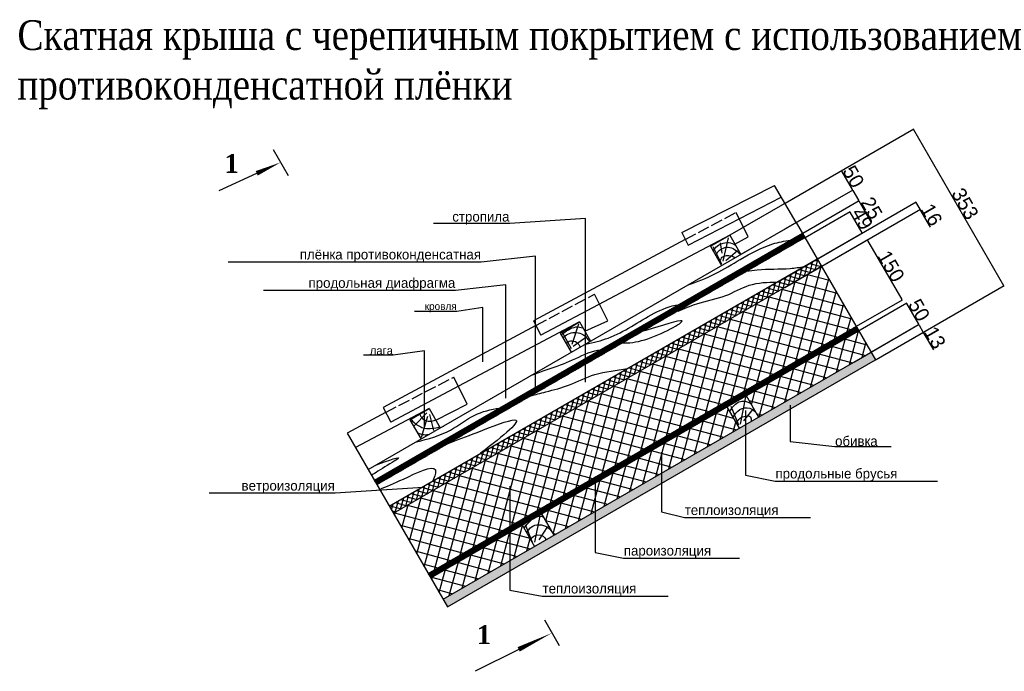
# Model space of a CAD drawing. Extents: x -1159 to 1294, y -1776 to 1343.
# Tile 2 of 2: x -1122 to 864, y 29 to 1343. Entities that reach past the tile are written whole.
import ezdxf

# ---------------------------------------------------------------- set-up
doc = ezdxf.new("R2010")
doc.units = 0
doc.header["$LTSCALE"] = 2
doc.header["$MEASUREMENT"] = 0
doc.linetypes.add('ACAD_ISO02W100', pattern=[15, 12, -3])
doc.layers.get('0').update_dxf_attribs({"linetype": 'CONTINUOUS'})
doc.layers.get('DEFPOINTS').update_dxf_attribs({"linetype": 'CONTINUOUS'})
doc.dimstyles.get("Standard").update_dxf_attribs({"dimscale": 0, "dimtxt": 29, "dimasz": 1, "dimexe": 1.25, "dimexo": 0.625, "dimtad": 1, "dimdec": 4, "dimtxsty": 'STANDARD', "dimblk1": 'DOT', "dimblk2": 'DOT', "dimsah": 1, "dimcen": 2.5, "dimdle": 1.25, "dimazin": 3, "dimtfac": 0.75, "dimtdec": 4, "dimtmove": 0, "dimatfit": 3, "dimtolj": 1, "dimtzin": 0})
pattern_1 = [(75, (44.588, 150.581), (-20.5259, 5.4999), []), (165, (44.588, 150.581), (-5.4999, -20.5259), [])]

# ---------------------------------------------------------------- blocks, each defined once
blk = doc.blocks.new('_DOT')
at = {"color": 0, "linetype": 'BYBLOCK'}
blk.add_line((-0.5, 0), (-1, 0), dxfattribs=at)
at = {"color": 0, "linetype": 'BYBLOCK', "const_width": 0.5}
blk.add_lwpolyline([(-0.25, 0, 1), (0.25, 0, 1)], format="xyb", close=True, dxfattribs=at)
blk = doc.blocks.new('*D13')
at = {"color": 0, "linetype": 'BYBLOCK'}
for p, q in [((311, 908.9), (536.6, 1039.1)), ((536.1, 1037.7), (557.6, 1000.4)), ((333.5, 869.9), (559.1, 1000.2))]:
    blk.add_line(p, q, dxfattribs=at)
at = {"layer": 'DEFPOINTS', "color": 0, "linetype": 'BYBLOCK'}
for p in [(558.1, 999.6), (310.5, 908.6), (333, 869.6)]:
    blk.add_point(p, dxfattribs=at)
at = {"color": 0, "linetype": 'BYBLOCK'}
for p, rotation in [((535.6, 1038.5), 120), ((558.1, 999.6), 299.9999999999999)]:
    blk.add_blockref('_DOT', p, dxfattribs=dict(at, rotation=rotation))
at = {"color": 0, "linetype": 'BYBLOCK', "insert": (559.9, 1026.6), "char_height": 29, "attachment_point": 5, "rotation": 300}
blk.add_mtext('\\A1;50', dxfattribs=at)
blk = doc.blocks.new('*D14')
at = {"color": 0, "linetype": 'BYBLOCK'}
for p, q in [((424.3, 922.4), (559.1, 1000.2)), ((558.6, 998.7), (570.1, 978.8)), ((436.8, 900.7), (571.6, 978.5)), ((570.6, 977.9), (595.9, 934.1))]:
    blk.add_line(p, q, dxfattribs=at)
at = {"layer": 'DEFPOINTS', "color": 0, "linetype": 'BYBLOCK'}
for p in [(570.6, 977.9), (423.8, 922), (436.3, 900.4)]:
    blk.add_point(p, dxfattribs=at)
at = {"color": 0, "linetype": 'BYBLOCK'}
for p, rotation in [((558.1, 999.6), 120), ((570.6, 977.9), 299.9999999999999)]:
    blk.add_blockref('_DOT', p, dxfattribs=dict(at, rotation=rotation))
at = {"color": 0, "linetype": 'BYBLOCK', "insert": (596.6, 963.1), "char_height": 29, "attachment_point": 5, "rotation": 300}
blk.add_mtext('\\A1;25', dxfattribs=at)
blk = doc.blocks.new('*D15')
at = {"color": 0, "linetype": 'BYBLOCK'}
for p, q in [((462.5, 904), (553.3, 956.4)), ((552.7, 954.9), (576.7, 913.3)), ((487.5, 860.7), (578.3, 913.1))]:
    blk.add_line(p, q, dxfattribs=at)
at = {"layer": 'DEFPOINTS', "color": 0, "linetype": 'BYBLOCK'}
for p in [(462, 903.7), (577.2, 912.4), (487, 860.4)]:
    blk.add_point(p, dxfattribs=at)
at = {"color": 0, "linetype": 'BYBLOCK'}
for p, rotation in [((552.2, 955.7), 120), ((577.2, 912.4), 299.9999999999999)]:
    blk.add_blockref('_DOT', p, dxfattribs=dict(at, rotation=rotation))
at = {"color": 0, "linetype": 'BYBLOCK', "insert": (577.8, 941.7), "char_height": 29, "attachment_point": 5, "rotation": 300}
blk.add_mtext('\\A1;49', dxfattribs=at)
blk = doc.blocks.new('*D16')
at = {"color": 0, "linetype": 'BYBLOCK'}
for p, q in [((413.3, 817.8), (686.5, 975.6)), ((686, 974.1), (693.5, 961.1)), ((421.8, 803.1), (695, 960.9)), ((694, 960.2), (714.4, 924.8))]:
    blk.add_line(p, q, dxfattribs=at)
at = {"layer": 'DEFPOINTS', "color": 0, "linetype": 'BYBLOCK'}
for p in [(694, 960.2), (412.8, 817.5), (421.3, 802.8)]:
    blk.add_point(p, dxfattribs=at)
at = {"color": 0, "linetype": 'BYBLOCK'}
for p, rotation in [((685.5, 975), 120), ((694, 960.2), 299.9999999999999)]:
    blk.add_blockref('_DOT', p, dxfattribs=dict(at, rotation=rotation))
at = {"color": 0, "linetype": 'BYBLOCK', "insert": (717.5, 949.6), "char_height": 29, "attachment_point": 5, "rotation": 300}
blk.add_mtext('\\A1;16', dxfattribs=at)
blk = doc.blocks.new('*D17')
at = {"color": 0, "linetype": 'BYBLOCK'}
for p, q in [((496, 846), (588.8, 899.5)), ((588.2, 898), (657.2, 778.5)), ((566, 724.7), (658.8, 778.3))]:
    blk.add_line(p, q, dxfattribs=at)
at = {"layer": 'DEFPOINTS', "color": 0, "linetype": 'BYBLOCK'}
for p in [(495.5, 845.7), (657.7, 777.6), (565.5, 724.4)]:
    blk.add_point(p, dxfattribs=at)
at = {"color": 0, "linetype": 'BYBLOCK'}
for p, rotation in [((587.7, 898.9), 120), ((657.7, 777.6), 299.9999999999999)]:
    blk.add_blockref('_DOT', p, dxfattribs=dict(at, rotation=rotation))
at = {"color": 0, "linetype": 'BYBLOCK', "insert": (635.8, 845.8), "char_height": 29, "attachment_point": 5, "rotation": 300}
blk.add_mtext('\\A1;150', dxfattribs=at)
blk = doc.blocks.new('*D18')
at = {"color": 0, "linetype": 'BYBLOCK'}
for p, q in [((534.9, 695.2), (667.8, 771.9)), ((667.2, 770.4), (691.2, 728.9)), ((561.9, 653.1), (692.8, 728.6))]:
    blk.add_line(p, q, dxfattribs=at)
at = {"layer": 'DEFPOINTS', "color": 0, "linetype": 'BYBLOCK'}
for p in [(691.7, 728), (534.4, 694.9), (561.4, 652.7)]:
    blk.add_point(p, dxfattribs=at)
at = {"color": 0, "linetype": 'BYBLOCK'}
for p, rotation in [((666.7, 771.3), 120), ((691.7, 728), 299.9999999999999)]:
    blk.add_blockref('_DOT', p, dxfattribs=dict(at, rotation=rotation))
at = {"color": 0, "linetype": 'BYBLOCK', "insert": (692.3, 757.2), "char_height": 29, "attachment_point": 5, "rotation": 300}
blk.add_mtext('\\A1;50', dxfattribs=at)
blk = doc.blocks.new('*D19')
at = {"color": 0, "linetype": 'BYBLOCK'}
for p, q in [((596, 672.8), (692.8, 728.6)), ((692.2, 727.1), (700.2, 713.3)), ((605, 657.2), (701.8, 713)), ((700.7, 712.4), (721.2, 677))]:
    blk.add_line(p, q, dxfattribs=at)
at = {"layer": 'DEFPOINTS', "color": 0, "linetype": 'BYBLOCK'}
for p in [(700.7, 712.4), (595.5, 672.4), (604.5, 656.9)]:
    blk.add_point(p, dxfattribs=at)
at = {"color": 0, "linetype": 'BYBLOCK'}
for p, rotation in [((691.7, 728), 120), ((700.7, 712.4), 299.9999999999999)]:
    blk.add_blockref('_DOT', p, dxfattribs=dict(at, rotation=rotation))
at = {"color": 0, "linetype": 'BYBLOCK', "insert": (724.3, 701.8), "char_height": 29, "attachment_point": 5, "rotation": 300}
blk.add_mtext('\\A1;13', dxfattribs=at)
blk = doc.blocks.new('*D20')
at = {"color": 0, "linetype": 'BYBLOCK'}
for p, q in [((422.3, 973.1), (681.7, 1122.9)), ((681.1, 1121.4), (862.6, 807)), ((605.6, 657.5), (864.2, 806.8))]:
    blk.add_line(p, q, dxfattribs=at)
at = {"layer": 'DEFPOINTS', "color": 0, "linetype": 'BYBLOCK'}
for p in [(421.7, 972.8), (863.1, 806.2), (605, 657.2)]:
    blk.add_point(p, dxfattribs=at)
at = {"color": 0, "linetype": 'BYBLOCK'}
for p, rotation in [((680.6, 1122.3), 120), ((863.1, 806.2), 299.9999999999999)]:
    blk.add_blockref('_DOT', p, dxfattribs=dict(at, rotation=rotation))
at = {"color": 0, "linetype": 'BYBLOCK', "insert": (785, 971.8), "char_height": 29, "attachment_point": 5, "rotation": 300}
blk.add_mtext('\\A1;353', dxfattribs=at)

msp = doc.modelspace()

# ---------------------------------------------------------------- hatches: boundary and pattern name
h = msp.add_hatch()
h.set_pattern_fill('ANSI37', color=256, scale=8, angle=30, style=0)
h.set_pattern_definition([(75, (44.5879, 150.5814), (-0.9659258, 0.258819), []), (165, (44.5879, 150.5814), (-0.258819, -0.9659258), [])])
h.paths.add_polyline_path([(570.49827, 715.74724), (565.49827, 724.40749), (-297.69468, 226.04281), (-292.69468, 217.38255)])
h.paths.add_polyline_path([(461.99827, 903.67475), (456.99827, 912.33501), (-406.19468, 413.97032), (-401.19468, 405.31007)])
h = msp.add_hatch()
h.set_pattern_fill('ANSI37', color=256, scale=70, angle=30, style=0)
h.set_pattern_definition([(75, (44.588, 150.581), (-8.45185, 2.26467), []), (165, (44.588, 150.581), (-2.26467, -8.45185), [])])
h.paths.add_polyline_path([(495.49827, 845.65105), (486.99827, 860.37348), (-376.19468, 362.0088), (-367.69468, 347.28636)])
h = msp.add_hatch()
h.set_pattern_fill('ANSI37', color=256, scale=170, angle=30, style=0)
h.set_pattern_definition(pattern_1)
h.paths.add_polyline_path([(-367.69468, 347.28636), (-297.69468, 226.04281), (565.49827, 724.40749), (495.49827, 845.65105)])
h = msp.add_hatch()
h.set_pattern_fill('ANSI37', color=256, scale=170, angle=30, style=0)
h.set_pattern_definition(pattern_1)
h.paths.add_polyline_path([(329.48791, 518.86482), (304.48791, 562.16609), (-69.19207, 346.42185), (-44.19207, 303.12058)])
h.paths.add_polyline_path([(-292.69468, 217.38255), (-267.69468, 174.08128), (-83.16321, 280.62058), (-108.16321, 323.92185)])
h.paths.add_polyline_path([(595.49827, 672.44597), (570.49827, 715.74724), (343.45906, 584.66609), (368.45906, 541.36482)])
h = msp.add_hatch()
h.set_pattern_fill('AR-SAND', color=256, scale=8, angle=30, style=0)
h.set_pattern_definition([(67.5, (44.588, 150.581), (-8.14373, 13.09745), [0, -12.16, 0, -13.6, 0, -13]), (37.5, (44.588, 150.581), (0.9728, 26.6315), [0, -6.56, 0, -10.96, 0, -4.2]), (357.5, (36.066, 145.661), (21.55277, 12.49577), [0, -4, 0, -14.4, 0, -18.8]), (347.5, (36.066, 145.661), (17.31635, 18.1052), [0, -2, 0, -9.44, 0, -10.8])])
h.paths.add_polyline_path([(604.49827, 656.85751), (595.49827, 672.44597), (-267.69468, 174.08128), (-258.69468, 158.49283)])

# ---------------------------------------------------------------- linework, layer by layer
for points in [[(-610.16671, 1081.29924), (-580.02373, 1029.09007)], [(-719.52918, 998.70406), (-643.56857, 1033.1887)], [(213.71396, 913.65618), (400.58101, 1008.78839)], [(444.49827, 933.98564), (400.58101, 1008.78839)], [(226.89269, 888.18254), (414.34199, 985.3498)], [(320.90998, 890.44802), (347.83852, 905.27577), (323.12909, 954.37836)], [(-418.69468, 435.62096), (444.49827, 933.98564)], [(444.49827, 933.98564), (604.49827, 656.85751)], [(213.71396, 913.65618), (226.89269, 888.18254)], [(-406.19468, 413.97032), (456.99827, 912.33501)], [(-401.19468, 405.31007), (461.99827, 903.67475)], [(220.8007, 899.95797), (-85.51309, 735.72603)], [(310.45471, 908.55708), (-70.27047, 706.49917)], [(271.48356, 886.05708), (310.45471, 908.55708)], [(296.99089, 855.92503), (307.87092, 902.92803)], [(310.45471, 908.55708), (332.95471, 869.58593)], [(271.48356, 886.05708), (293.98356, 847.08593)], [(294.48936, 850.07845), (276.89973, 884.67995)], [(294.8756, 872.31302), (291.6594, 892.83459)], [(302.38902, 857.39077), (326.05582, 877.47485)], [(-376.19468, 362.0088), (486.99827, 860.37348)], [(-367.69468, 347.28636), (495.49827, 845.65105)], [(18.20802, 714.74318), (64.58672, 735.65476), (37.99111, 789.45735)], [(-85.51309, 735.72603), (-70.27047, 706.49917)], [(-80.42417, 725.96831), (-388.69668, 560.68619)], [(7.34582, 733.55708), (-373.37937, 531.49917)], [(-297.69468, 226.04281), (565.49827, 724.40749)], [(-292.69468, 217.38255), (570.49827, 715.74724)], [(-31.62533, 711.05708), (7.34582, 733.55708)], [(-7.67076, 688.20135), (6.05089, 729.75235)], [(7.34582, 733.55708), (29.84582, 694.58593)], [(-31.62533, 711.05708), (-9.12533, 672.08593)], [(-8.79277, 679.25846), (-26.92668, 711.8337)], [(-5.63212, 684.67033), (22.37352, 704.20228)], [(-267.69468, 174.08128), (595.49827, 672.44597)], [(-258.69468, 158.49283), (604.49827, 656.85751)], [(-282.3617, 535.34521), (-218.97683, 567.54871), (-245.94778, 622.11059)], [(331.96709, 527.40476), (343.07257, 582.13855)], [(343.45906, 584.66609), (368.45906, 541.36482)], [(-295.76308, 558.55708), (-444.19178, 479.78322)], [(-388.69668, 560.68619), (-373.37937, 531.49917)], [(-334.73422, 536.05708), (-295.76308, 558.55708)], [(-295.76308, 558.55708), (-273.26308, 519.58593)], [(304.48791, 562.16609), (329.48791, 518.86482)], [(329.07427, 524.92473), (313.39722, 562.84583)], [(339.14068, 533.70608), (357.73909, 557.6717)], [(-383.58284, 550.94182), (-461.2373, 509.30692)], [(-300.22953, 549.92865), (-325.85625, 523.71964)], [(-298.89081, 542.33172), (-312.12248, 500.26196)], [(-294.7754, 546.41977), (-286.89936, 514.63431)], [(-334.73422, 536.05708), (-312.23422, 497.08593)], [(-461.2373, 509.30692), (-258.69468, 158.49283)], [(-82.73862, 289.36132), (-71.82658, 342.12166)], [(-69.19207, 346.42185), (-44.19207, 303.12058)], [(-108.16321, 323.92185), (-83.16321, 280.62058)], [(-87.54939, 288.21766), (-101.52101, 324.12117)], [(-73.61776, 293.98494), (-56.3183, 320.4587)], [(-63.35396, 132.56221), (-33.30481, 80.51555)], [(-115.26742, 72.83969), (-203.3133, 28.514)]]:
    msp.add_lwpolyline(points)
for points in [[(-643.56857, 1033.1887, 10, 0, 0), (-595.16981, 1055.32385, 0, 0, 0)], [(-115.26742, 72.83969, 10, 0, 0), (-47.96189, 105.90237, 0, 0, 0)]]:
    msp.add_lwpolyline(points, format="xyseb")
at = {"linetype": 'ACAD_ISO02W100'}
for points in [[(220.8007, 899.95797), (323.12909, 954.37836)], [(-80.42417, 725.96831), (37.99111, 789.45735)], [(-383.58284, 550.94182), (-245.94778, 622.11059)]]:
    msp.add_lwpolyline(points, dxfattribs=at)
for points, knots in [([(225.30044, 807.43171), (244.55987, 814.38776), (281.59304, 828.5412), (335.44966, 862.8863), (384.64786, 889.13529), (420.54463, 896.82566), (432.57257, 898.23282)], [13.272770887, 13.272770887, 13.272770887, 13.272770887, 74.4707587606, 131.9983014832, 204.5163284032, 240.5079777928, 240.5079777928, 240.5079777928, 240.5079777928]), ([(277.47589, 875.67807), (278.91255, 878.67768), (282.55755, 885.3604), (293.719, 892.06357), (308.16908, 895.14762), (318.12411, 891.06243), (322.34059, 887.97012)], [3.0143332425, 3.0143332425, 3.0143332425, 3.0143332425, 12.8193065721, 25.7270254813, 40.4687665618, 55.8180614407, 55.8180614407, 55.8180614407, 55.8180614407]), ([(282.70735, 866.61692), (283.2094, 868.65405), (286.5568, 878.51381), (309.81305, 889.59288), (324.21636, 876.99959), (331.82288, 870.34896)], [5.4384461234, 5.4384461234, 5.4384461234, 5.4384461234, 11.6917574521, 36.8466527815, 64.9983297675, 64.9983297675, 64.9983297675, 64.9983297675]), ([(290.38067, 853.32633), (291.32158, 857.63499), (294.48155, 867.78629), (311.16219, 868.4797), (319.25066, 864.47504), (321.70638, 863.09171)], [3.0217030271, 3.0217030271, 3.0217030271, 3.0217030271, 15.1704391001, 33.7761694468, 42.3366727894, 42.3366727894, 42.3366727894, 42.3366727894]), ([(344.09121, 835.60108), (351.32354, 836.88804), (380.5056, 841.08013), (419.98363, 838.94201), (451.31946, 843.48192), (460.68191, 845.17972)], [46.4946089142, 46.4946089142, 46.4946089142, 46.4946089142, 68.5618347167, 135.1836001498, 163.7348213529, 163.7348213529, 163.7348213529, 163.7348213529]), ([(206.35644, 755.01479), (218.69362, 760.37784), (249.66634, 773.84188), (300.62665, 782.02054), (350.28913, 812.15027), (386.7154, 813.89586), (406.0445, 813.6348)], [0, 0, 0, 0, 40.2603717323, 101.0744248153, 153.0369388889, 209.8418987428, 209.8418987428, 209.8418987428, 209.8418987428]), ([(20.05506, 688.28104), (35.49953, 691.88822), (85.21092, 703.49872), (140.41285, 744.7169), (190.15502, 766.31683), (207.38511, 768.22078)], [0, 0, 0, 0, 47.2214642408, 151.9925348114, 204.5830421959, 204.5830421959, 204.5830421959, 204.5830421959]), ([(93.46701, 690.90313), (106.98018, 690.82381), (149.84526, 694.81865), (257.20727, 754.43925), (165.58876, 722.61813), (137.25919, 715.27569), (134.48511, 714.58494)], [25.1634826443, 25.1634826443, 25.1634826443, 25.1634826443, 68.6025269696, 152.7973270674, 226.1450115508, 234.4880316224, 234.4880316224, 234.4880316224, 234.4880316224]), ([(-29.54468, 707.45328), (-24.80833, 710.99819), (-15.7058, 717.57221), (-0.33965, 724.84417), (9.65488, 722.72429), (14.45252, 721.2479)], [3.5680128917, 3.5680128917, 3.5680128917, 3.5680128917, 21.4550095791, 37.4022247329, 52.0011418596, 52.0011418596, 52.0011418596, 52.0011418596]), ([(-25.77268, 700.91999), (-22.89853, 703.97854), (-13.13683, 713.16615), (12.55179, 713.70681), (23.1532, 699.99946), (27.66572, 693.32725)], [4.031723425, 4.031723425, 4.031723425, 4.031723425, 16.4691354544, 44.123865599, 67.2009664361, 67.2009664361, 67.2009664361, 67.2009664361]), ([(-19.74451, 690.4789), (-17.00633, 692.51713), (-10.35582, 696.89789), (3.21805, 693.67522), (7.09191, 686.05131), (8.65899, 682.35371)], [1.9122157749, 1.9122157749, 1.9122157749, 1.9122157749, 11.8598420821, 25.466667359, 37.0392301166, 37.0392301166, 37.0392301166, 37.0392301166]), ([(-90.66258, 625.01038), (-81.16977, 628.73748), (-55.32412, 638.53274), (-11.57236, 652.56045), (23.95404, 672.38738), (45.68293, 676.5347), (49.57762, 677.11058)], [49.9215772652, 49.9215772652, 49.9215772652, 49.9215772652, 80.5207431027, 132.8992797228, 187.9715437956, 199.8440099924, 199.8440099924, 199.8440099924, 199.8440099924]), ([(-91.74184, 583.97275), (-81.44644, 586.81371), (-55.00254, 593.94285), (-10.44426, 604.78052), (40.6899, 633), (82.33729, 634.74836), (104.21267, 639.37211)], [50.2422299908, 50.2422299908, 50.2422299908, 50.2422299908, 82.2805208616, 132.3641659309, 187.4364298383, 254.5181510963, 254.5181510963, 254.5181510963, 254.5181510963]), ([(-321.54178, 491.71221), (-297.56589, 496.95809), (-255.6673, 508.76715), (-207.16537, 548.45938), (-171.47126, 556.75647), (-154.00137, 559.5742)], [25.7287129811, 25.7287129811, 25.7287129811, 25.7287129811, 98.3929416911, 155.9393477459, 208.2555515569, 208.2555515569, 208.2555515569, 208.2555515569]), ([(310.39709, 551.93109), (312.40022, 556.03839), (318.39381, 566.4305), (335.96206, 577.17234), (347.81514, 571.43235), (352.789, 568.50616)], [6.4879982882, 6.4879982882, 6.4879982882, 6.4879982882, 20.2304686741, 42.4876517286, 58.8052204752, 58.8052204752, 58.8052204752, 58.8052204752]), ([(316.96244, 540.55958), (320.69586, 546.90289), (328.51992, 558.53854), (349.2911, 561.80544), (358.43422, 555.58997), (361.89646, 552.73158)], [3.5171377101, 3.5171377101, 3.5171377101, 3.5171377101, 24.7356535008, 44.6838971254, 57.8157429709, 57.8157429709, 57.8157429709, 57.8157429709]), ([(-332.94018, 537.09286), (-330.39458, 534.42456), (-322.47862, 526.44182), (-307.70378, 517.72813), (-289.56147, 518.36469), (-279.53291, 520.34448), (-274.37761, 521.51636)], [3.0924817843, 3.0924817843, 3.0924817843, 3.0924817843, 14.1898154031, 36.8649271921, 51.6545144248, 67.5300445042, 67.5300445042, 67.5300445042, 67.5300445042]), ([(-314.82769, 547.55012), (-313.31634, 544.22189), (-309.6866, 537.37092), (-298.12193, 531.80479), (-288.68639, 533.64957), (-283.68809, 535.26227), (-282.54306, 535.65934)], [2.7803944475, 2.7803944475, 2.7803944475, 2.7803944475, 13.5095546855, 25.8510815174, 37.890718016, 41.5151146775, 41.5151146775, 41.5151146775, 41.5151146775]), ([(323.62536, 529.01906), (325.296, 532.60894), (331.02606, 542.06367), (353.53602, 546.91187), (353.99358, 536.66528), (353.4845, 532.71925)], [4.2702628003, 4.2702628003, 4.2702628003, 4.2702628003, 16.2218982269, 37.5620393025, 48.0424353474, 48.0424353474, 48.0424353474, 48.0424353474]), ([(-257.5653, 488.23453), (-239.89008, 494.96989), (-194.16396, 512.50097), (-83.04503, 555.88625), (-144.03963, 505.18916), (-191.95501, 468.37962)], [72.8870005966, 72.8870005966, 72.8870005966, 72.8870005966, 129.9775476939, 209.8179568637, 326.5695337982, 326.5695337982, 326.5695337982, 326.5695337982]), ([(-320.55828, 511.50363), (-319.20554, 510.36904), (-314.29259, 507.03582), (-305.28684, 505.34719), (-298.49979, 506.03742), (-296.03799, 506.43683)], [20.0101007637, 20.0101007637, 20.0101007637, 20.0101007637, 25.462582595, 38.414602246, 45.8966965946, 45.8966965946, 45.8966965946, 45.8966965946]), ([(-403.14072, 444.60104), (-375.23751, 455.05579), (-337.75645, 468.26527), (-394.44658, 436.1053), (-412.07887, 423.67946), (-412.07887, 423.67946)], [14.5076996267, 14.5076996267, 14.5076996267, 14.5076996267, 70.8761005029, 109.2560813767, 149.1916867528, 149.1916867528, 149.1916867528, 149.1916867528]), ([(-395.59981, 395.61947), (-381.82619, 401.17443), (-347.81401, 415.36134), (-274.73066, 452.52155), (-284.24688, 422.37963), (-288.17252, 412.82842)], [11.6089839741, 11.6089839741, 11.6089839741, 11.6089839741, 62.3891191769, 129.2845773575, 154.7340186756, 154.7340186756, 154.7340186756, 154.7340186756]), ([(-104.20149, 317.05994), (-102.53663, 319.70918), (-94.48751, 331.57172), (-77.08958, 344.19068), (-66.65331, 340.46818), (-65.37484, 339.81021)], [4.8746605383, 4.8746605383, 4.8746605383, 4.8746605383, 14.4438397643, 47.8652998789, 52.7262859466, 52.7262859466, 52.7262859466, 52.7262859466]), ([(-98.72102, 307.56749), (-96.4914, 312.2636), (-88.44896, 326.28929), (-57.07349, 324.98966), (-47.90443, 309.22724), (-44.57135, 302.9016)], [4.003222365, 4.003222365, 4.003222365, 4.003222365, 18.925044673, 51.7087339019, 72.4732103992, 72.4732103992, 72.4732103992, 72.4732103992]), ([(-90.78185, 293.81645), (-88.63833, 297.7293), (-81.86156, 306.33225), (-63.37709, 302.70158), (-61.08164, 295.11341), (-60.86953, 293.49184)], [6.5464678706, 6.5464678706, 6.5464678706, 6.5464678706, 19.2334761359, 39.4445340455, 44.4115405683, 44.4115405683, 44.4115405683, 44.4115405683])]:
    msp.add_open_spline(points, degree=3, knots=knots)
msp.add_open_spline([(-266.80579, 523.31405), (-266.68392, 523.34364), (-266.56206, 523.37324), (-266.4402, 523.40283)], degree=3)

# ---------------------------------------------------------------- texts
at = {"attachment_point": 1}
for s, insert, char_height, width in [('\\fTimes New Roman|b0|i0|c204|p18;Скатная крыша с черепичным покрытием с использованием противоконденсатной плёнки', (-1126.36506, 1342.10777), 60, 2398.1418), ('\\fTimes New Roman|b1|i0|c204|p18;1', (-708.61778, 1072.18287), 38, 39.1180705), ('\\fTimes New Roman|b1|i0|c204|p18;1', (-199.69356, 121.44003), 38, 54.8286)]:
    msp.add_mtext(s, dxfattribs=dict(at, insert=insert, char_height=char_height, width=width))
for s, insert, char_height, attachment_point in [('\\A1;стропила', (-133.85285, 942.84896), 20, 6), ('\\A1;плёнка противоконденсатная', (-191.20637, 866.47265), 20, 6), ('\\A1;продольная диафрагма', (-243.09765, 809.19041), 20, 6), ('\\A1;кровля', (-240.36653, 762.81908), 15, 6), ('\\A1;лага', (-368.72918, 675.53186), 17, 6), ('\\A1;обивка', (522.86596, 492.77425), 20, 4), ('\\A1;продольные брусья', (402.69668, 424.58111), 20, 4), ('\\A1;ветроизоляция', (-486.16734, 400.03158), 20, 6), ('\\A1;теплоизоляция', (219.71164, 350.93252), 20, 4), ('\\A1;пароизоляция', (96.81123, 269.10075), 20, 4), ('\\A1;теплоизоляция', (-67.05597, 192.72443), 20, 4)]:
    msp.add_mtext(s, dxfattribs=dict(insert=insert, char_height=char_height, attachment_point=attachment_point))

# ---------------------------------------------------------------- dimensions: what is measured, and where the dimension line sits
for base, p1, p2, text, picture, middle in [((863.10414, 806.16368), (421.71428, 972.79282), (605.03954, 657.17001), '353', '*D20', (784.95278, 971.77582)), ((558.06018, 999.55064), (310.45471, 908.55708), (332.95471, 869.58593), '50', '*D13', (559.90881, 1026.59871)), ((570.56018, 977.9), (423.80613, 922.03902), (436.30613, 900.38839), '25', '*D14', (596.55465, 963.12626)), ((693.95613, 960.23074), (412.7851, 817.52649), (421.2851, 802.80406), '16', '*D16', (717.53393, 949.6428)), ((577.18969, 912.44552), (461.99827, 903.67475), (486.99827, 860.37348), '49', '*D15', (577.78832, 941.65866)), ((657.69462, 777.63708), (495.49827, 845.65105), (565.49827, 724.40749), '150', '*D17', (635.79326, 845.82136)), ((691.70449, 727.99066), (534.37885, 694.89368), (561.38378, 652.74996), '50', '*D18', (692.30313, 757.20379)), ((700.70449, 712.4022), (595.49827, 672.44597), (604.49827, 656.85751), '13', '*D19', (724.28229, 701.81425))]:
    dim = msp.add_linear_dim(base=base, p1=p1, p2=p2, angle=120, text=text, dimstyle='STANDARD', override={"dimscale": 1})
    dim.commit()
    dim.dimension.update_dxf_attribs({"geometry": picture, "text_midpoint": middle})

# ---------------------------------------------------------------- leaders
at = {"annotation_type": 0, "has_hookline": 1}
for points, override, hookline_direction, text_width in [([(19.71487, 612.16917), (19.71487, 942.22396), (-133.22785, 932.22396)], {"dimscale": 1, "dimtxt": 20}, 1, 153.33333), ([(-81.33657, 598.53054), (-81.33657, 865.84765), (-190.58137, 854.18098)], {"dimscale": 1, "dimtxt": 20}, 1, 510), ([(-141.42121, 579.43646), (-141.42121, 808.56541), (-242.47265, 796.89874)], {"dimscale": 1, "dimtxt": 20}, 1, 386.66667), ([(-187.85025, 653.08505), (-187.85025, 762.19408), (-239.74153, 754.69408)], {"dimscale": 1}, 1, 85), ([(-305.28842, 522.15423), (-305.28842, 674.90686), (-368.10418, 666.40686)], {"dimscale": 1, "dimtxt": 17}, 1, 59.5), ([(432.114, 565.79784), (432.114, 492.14925), (522.24096, 482.14925)], {"dimscale": 1, "dimtxt": 20}, 0, 113.33333), ([(341.98704, 554.88693), (341.98704, 423.95611), (402.07168, 412.28944)], {"dimscale": 1, "dimtxt": 20}, 0, 326.66667), ([(172.6576, 470.32744), (172.6576, 350.30752), (219.08664, 338.64085)], {"dimscale": 1, "dimtxt": 20}, 0, 253.33333), ([(-308.01953, 399.40658), (-485.54234, 387.73991)], {"dimscale": 1, "dimtxt": 20}, 1, 253.33333), ([(-133.22785, 402.1343), (-133.22785, 192.09943), (-67.68097, 180.43277)], {"dimscale": 1, "dimtxt": 20}, 0, 253.33333), ([(38.83271, 415.77293), (38.83271, 268.47575), (96.18623, 256.80908)], {"dimscale": 1, "dimtxt": 20}, 0, 233.33333)]:
    msp.add_leader(points, dimstyle='STANDARD', override=override, dxfattribs=dict(at, hookline_direction=hookline_direction, text_width=text_width))

doc.saveas('drawing.dxf')
